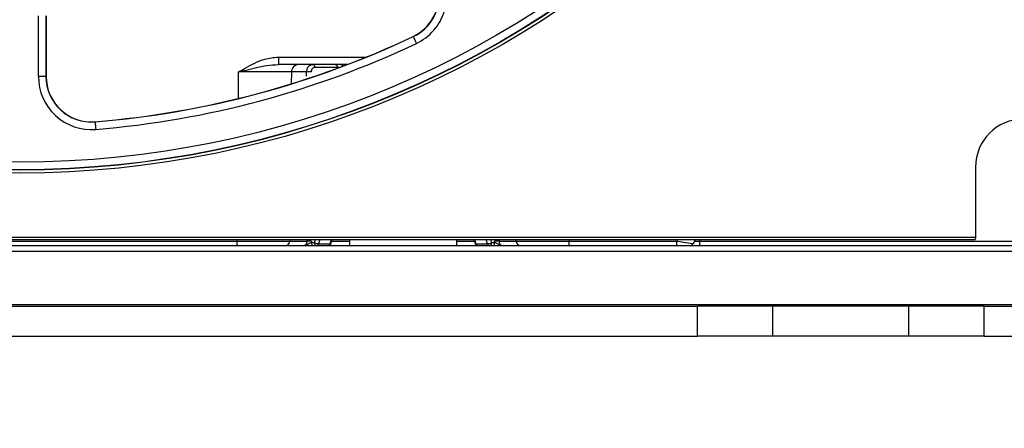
# Paper-space layout 'Sheet1' of a CAD drawing. Header units: millimetres. Extents: x 0 to 420, y 0 to 297.
# Tile 6 of 130: x 59.77 to 72.82, y 46.15 to 51.57. Entities that reach past the tile are written whole.
import ezdxf

# ---------------------------------------------------------------- set-up
doc = ezdxf.new("R2010")
doc.units = ezdxf.units.MM
doc.layers.add('SLD-0', color=179, linetype='Continuous')
doc.styles.add('SLDTEXTSTYLE1', font='TXT', dxfattribs={"width": 0.75})
doc.styles.add('SLDTEXTSTYLE3', font='TXT', dxfattribs={"width": 0.96})
doc.dimstyles.new('SLDDIMSTYLE1', dxfattribs={"dimtxt": 2.5, "dimasz": 3.302, "dimexe": 0, "dimexo": 0.0625, "dimtad": 1, "dimdec": 1, "dimlfac": 5, "dimrnd": 1e-09, "dimzin": 4, "dimdsep": 46, "dimtxsty": 'SLDTEXTSTYLE1', "dimblk1": 'NONE', "dimblk2": 'NONE', "dimsah": 1, "dimcen": 0.09, "dimadec": 0, "dimazin": 1, "dimtfac": 1, "dimtofl": 0, "dimtmove": 0, "dimatfit": 3, "dimldrblk": 'NONE', "dimfxl": 0, "dimfrac": 2, "dimtolj": 1, "dimtzin": 12, "dimarcsym": 0})
doc.dimstyles.new('SLDDIMSTYLE3', dxfattribs={"dimtxt": 2.5, "dimasz": 3.302, "dimexe": 0, "dimexo": 0.0625, "dimtad": 1, "dimdec": 1, "dimlfac": 5, "dimrnd": 1e-09, "dimzin": 4, "dimdsep": 46, "dimtxsty": 'SLDTEXTSTYLE1', "dimblk1": 'NONE', "dimblk2": 'NONE', "dimsah": 1, "dimcen": 0, "dimadec": 0, "dimazin": 1, "dimtfac": 1, "dimtmove": 0, "dimatfit": 3, "dimldrblk": 'NONE', "dimfxl": 0, "dimfrac": 2, "dimtolj": 1, "dimtzin": 12, "dimarcsym": 0})
doc.dimstyles.new('SLDDIMSTYLE4', dxfattribs={"dimtxt": 2.5, "dimasz": 3.302, "dimexe": 0, "dimexo": 0.0625, "dimtad": 1, "dimdec": 1, "dimlfac": 5, "dimrnd": 1e-09, "dimzin": 12, "dimdsep": 46, "dimtxsty": 'SLDTEXTSTYLE1', "dimblk1": 'NONE', "dimblk2": 'NONE', "dimsah": 1, "dimcen": 0, "dimadec": 0, "dimazin": 3, "dimtfac": 1, "dimtmove": 0, "dimatfit": 3, "dimldrblk": 'NONE', "dimfxl": 0, "dimfrac": 2, "dimtolj": 1, "dimtzin": 12, "dimarcsym": 0})

# ---------------------------------------------------------------- blocks, each defined once
blk = doc.blocks.new('_D_13')
at = {"layer": 'SLD-0', "color": 179}
for p, q in [((43.958, 47.682), (43.958, 22.994)), ((133.36, 47.656), (133.36, 22.994)), ((43.958, 23.994), (46.958, 24.494)), ((46.958, 23.494), (46.958, 24.494)), ((130.36, 24.494), (133.36, 23.994)), ((130.36, 24.494), (130.36, 23.494)), ((46.958, 23.494), (43.958, 23.994)), ((43.958, 23.994), (46.958, 23.994)), ((43.958, 23.994), (133.36, 23.994)), ((133.36, 23.994), (130.36, 23.494)), ((133.36, 23.994), (130.36, 23.994))]:
    blk.add_line(p, q, dxfattribs=at)
at = {"layer": 'SLD-0', "color": 179, "insert": (84.502, 27.029), "char_height": 2.5, "attachment_point": 1, "style": 'SLDTEXTSTYLE3'}
blk.add_mtext('447.0', dxfattribs=at)
blk = doc.blocks.new('_None')
blk = doc.blocks.new('_D_14')
at = {"layer": 'SLD-0', "color": 179}
for p, q in [((44.654, 47.335), (44.654, 30.889)), ((132.654, 47.335), (132.654, 30.889)), ((44.654, 31.889), (47.654, 32.389)), ((47.654, 31.389), (47.654, 32.389)), ((129.654, 32.389), (132.654, 31.889)), ((129.654, 32.389), (129.654, 31.389)), ((47.654, 31.389), (44.654, 31.889)), ((44.654, 31.889), (47.654, 31.889)), ((44.654, 31.889), (132.654, 31.889)), ((132.654, 31.889), (129.654, 31.389)), ((132.654, 31.889), (129.654, 31.889))]:
    blk.add_line(p, q, dxfattribs=at)
for centre, start, end in [((88.466, 33.874), 153.4349, 206.5651), ((88.841, 33.874), 333.4349, 26.5651)]:
    blk.add_arc(centre, 4.437, start, end, dxfattribs=at)
at = {"layer": 'SLD-0', "color": 179, "insert": (84.497, 34.924), "char_height": 2.5, "attachment_point": 1, "style": 'SLDTEXTSTYLE3'}
blk.add_mtext('440.0', dxfattribs=at)
blk = doc.blocks.new('_D_22')
at = {"layer": 'SLD-0', "color": 179}
for p, q in [((177.639, 244.196), (170.681, 237.013)), ((170.681, 237.013), (163.266, 229.357)), ((168.235, 235.206), (170.681, 237.013)), ((170.681, 237.013), (168.594, 234.858)), ((170.681, 237.013), (168.953, 234.51)), ((168.235, 235.206), (168.953, 234.51)), ((163.266, 229.357), (151.443, 229.357))]:
    blk.add_line(p, q, dxfattribs=at)
at = {"layer": 'SLD-0', "color": 179, "char_height": 2.5, "attachment_point": 1, "style": 'SLDTEXTSTYLE3'}
for s, insert in [('%%c', (150.193, 232.392)), ('20.0', (155.213, 232.43))]:
    blk.add_mtext(s, dxfattribs=dict(at, insert=insert))
blk = doc.blocks.new('_D_23')
at = {"layer": 'SLD-0', "color": 179}
for p, q in [((163.999, 261.493), (154.023, 261.493)), ((172.8, 249.896), (163.999, 261.493)), ((171.384, 252.588), (170.588, 251.984)), ((171.384, 252.588), (172.8, 249.896)), ((172.8, 249.896), (170.986, 252.286)), ((172.8, 249.896), (170.588, 251.984)), ((175.52, 246.312), (172.8, 249.896))]:
    blk.add_line(p, q, dxfattribs=at)
at = {"layer": 'SLD-0', "color": 179, "char_height": 2.5, "attachment_point": 1, "style": 'SLDTEXTSTYLE3'}
for s, insert in [('%%c', (152.773, 264.528)), ('9.0', (157.794, 264.566))]:
    blk.add_mtext(s, dxfattribs=dict(at, insert=insert))
blk = doc.blocks.new('_D_24')
at = {"layer": 'SLD-0', "color": 179}
for p, q in [((241.453, 256.697), (250.709, 264.131)), ((250.709, 264.131), (262.532, 264.131)), ((241.453, 256.697), (243.478, 258.965)), ((244.105, 258.186), (243.478, 258.965)), ((241.453, 256.697), (243.792, 258.576)), ((244.105, 258.186), (241.453, 256.697)), ((236.385, 252.627), (241.453, 256.697))]:
    blk.add_line(p, q, dxfattribs=at)
at = {"layer": 'SLD-0', "color": 179, "char_height": 2.5, "attachment_point": 1, "style": 'SLDTEXTSTYLE3'}
for s, insert in [('%%c', (251.047, 267.167)), ('13.0', (256.067, 267.205))]:
    blk.add_mtext(s, dxfattribs=dict(at, insert=insert))
blk = doc.blocks.new('_D_25')
at = {"layer": 'SLD-0', "color": 179}
for p, q in [((240.691, 239.098), (237.146, 235.226)), ((237.146, 235.226), (227.951, 225.18)), ((234.752, 233.35), (237.146, 235.226)), ((237.146, 235.226), (235.121, 233.013)), ((237.146, 235.226), (235.489, 232.675)), ((234.752, 233.35), (235.489, 232.675)), ((227.951, 225.18), (216.128, 225.18))]:
    blk.add_line(p, q, dxfattribs=at)
at = {"layer": 'SLD-0', "color": 179, "char_height": 2.5, "attachment_point": 1, "style": 'SLDTEXTSTYLE3'}
for s, insert in [('%%c', (214.878, 228.215)), ('10.5', (219.898, 228.254))]:
    blk.add_mtext(s, dxfattribs=dict(at, insert=insert))
blk = doc.blocks.new('_D_28')
at = {"layer": 'SLD-0', "color": 179}
for p, q in [((173.264, 174.39), (183.569, 183.365)), ((183.569, 183.365), (193.545, 183.365)), ((173.264, 174.39), (175.198, 176.738)), ((175.855, 175.984), (175.198, 176.738)), ((173.264, 174.39), (175.526, 176.361)), ((175.855, 175.984), (173.264, 174.39)), ((169.87, 171.435), (173.264, 174.39))]:
    blk.add_line(p, q, dxfattribs=at)
at = {"layer": 'SLD-0', "color": 179, "char_height": 2.5, "attachment_point": 1, "style": 'SLDTEXTSTYLE3'}
for s, insert in [('%%c', (183.906, 186.4)), ('9.0', (188.927, 186.438))]:
    blk.add_mtext(s, dxfattribs=dict(at, insert=insert))
blk = doc.blocks.new('_D_30')
at = {"layer": 'SLD-0', "color": 179}
for p, q in [((230.033, 164.087), (234.374, 159.249)), ((236.006, 156.682), (234.374, 159.249)), ((234.374, 159.249), (236.75, 157.35)), ((234.374, 159.249), (236.378, 157.016)), ((234.374, 159.249), (244.668, 147.778)), ((236.006, 156.682), (236.75, 157.35)), ((244.668, 147.778), (256.491, 147.778))]:
    blk.add_line(p, q, dxfattribs=at)
at = {"layer": 'SLD-0', "color": 179, "char_height": 2.5, "attachment_point": 1, "style": 'SLDTEXTSTYLE3'}
for s, insert in [('%%c', (245.006, 150.813)), ('13.0', (250.026, 150.851))]:
    blk.add_mtext(s, dxfattribs=dict(at, insert=insert))
blk = doc.blocks.new('_D_31')
at = {"layer": 'SLD-0', "color": 179}
for p, q in [((224.118, 191.46), (212.295, 191.46)), ((230.761, 181.361), (224.118, 191.46)), ((229.53, 184.142), (228.695, 183.593)), ((229.53, 184.142), (230.761, 181.361)), ((230.761, 181.361), (229.113, 183.868)), ((230.761, 181.361), (228.695, 183.593)), ((233.646, 176.975), (230.761, 181.361))]:
    blk.add_line(p, q, dxfattribs=at)
at = {"layer": 'SLD-0', "color": 179, "char_height": 2.5, "attachment_point": 1, "style": 'SLDTEXTSTYLE3'}
for s, insert in [('%%c', (211.045, 194.495)), ('10.5', (216.066, 194.534))]:
    blk.add_mtext(s, dxfattribs=dict(at, insert=insert))

psp = doc.layouts.new('Sheet1')

# ---------------------------------------------------------------- linework, layer by layer
at = {"layer": 'SLD-0', "color": 179, "linetype": 'Continuous', "lineweight": 25}
for p, q in [((60.021, 50.815), (60.021, 51.618)), ((60.121, 51.618), (60.121, 50.815)), ((60.124, 51.618), (60.124, 50.815)), ((64.989, 51.344), (64.988, 51.347)), ((64.989, 51.344), (64.99, 51.342)), ((64.99, 51.342), (64.992, 51.337)), ((64.992, 51.337), (64.996, 51.329)), ((64.996, 51.329), (65.002, 51.317)), ((65.002, 51.317), (65.008, 51.304)), ((65.008, 51.304), (65.015, 51.288)), ((65.015, 51.288), (65.023, 51.271)), ((65.023, 51.271), (65.032, 51.254)), ((63.201, 51.074), (63.201, 50.975)), ((64.117, 50.975), (63.201, 50.975)), ((63.657, 50.975), (63.662, 50.975)), ((63.662, 50.975), (63.666, 50.972)), ((63.666, 50.972), (63.671, 50.969)), ((63.671, 50.969), (63.675, 50.964)), ((63.675, 50.964), (63.678, 50.958)), ((63.678, 50.958), (63.68, 50.951)), ((63.68, 50.951), (63.682, 50.944)), ((63.682, 50.944), (63.682, 50.936)), ((63.982, 50.936), (63.682, 50.936)), ((63.956, 50.975), (63.961, 50.975)), ((63.961, 50.975), (63.966, 50.972)), ((63.966, 50.972), (63.97, 50.969)), ((63.97, 50.969), (63.974, 50.964)), ((63.974, 50.964), (63.977, 50.958)), ((63.977, 50.958), (63.98, 50.951)), ((63.98, 50.951), (63.981, 50.944)), ((63.981, 50.944), (63.982, 50.936)), ((60.121, 50.815), (60.021, 50.815)), ((60.121, 50.815), (60.124, 50.815)), ((63.374, 50.876), (63.372, 50.719)), ((63.576, 50.876), (63.374, 50.876)), ((60.773, 50.215), (60.773, 50.217)), ((60.773, 50.215), (60.773, 50.212)), ((60.773, 50.212), (60.774, 50.207)), ((60.774, 50.207), (60.774, 50.197)), ((60.774, 50.197), (60.775, 50.185)), ((60.775, 50.185), (60.777, 50.17)), ((60.777, 50.17), (60.778, 50.153)), ((60.778, 50.153), (60.779, 50.134)), ((60.779, 50.134), (60.781, 50.115)), ((72.439, 49.616), (72.439, 48.688)), ((44.058, 48.688), (72.439, 48.688)), ((72.439, 48.688), (72.434, 48.656)), ((45.214, 48.575), (132.094, 48.575)), ((45.793, 48.656), (72.034, 48.656)), ((57.053, 48.635), (62.654, 48.635)), ((62.654, 48.575), (62.654, 48.635)), ((63.354, 48.656), (63.354, 48.635)), ((63.354, 48.635), (63.582, 48.635)), ((63.642, 48.635), (63.64, 48.615)), ((63.64, 48.615), (63.68, 48.615)), ((63.64, 48.615), (63.64, 48.607)), ((63.64, 48.607), (63.642, 48.6)), ((63.642, 48.6), (63.644, 48.593)), ((63.644, 48.593), (63.648, 48.587)), ((63.648, 48.587), (63.651, 48.582)), ((63.651, 48.582), (63.656, 48.578)), ((63.656, 48.578), (63.661, 48.576)), ((63.661, 48.576), (63.666, 48.575)), ((63.68, 48.615), (63.681, 48.607)), ((63.681, 48.607), (63.682, 48.6)), ((63.682, 48.6), (63.685, 48.593)), ((63.685, 48.593), (63.688, 48.587)), ((63.688, 48.587), (63.692, 48.582)), ((63.692, 48.582), (63.696, 48.578)), ((63.696, 48.578), (63.701, 48.576)), ((63.701, 48.576), (63.706, 48.575)), ((63.734, 48.6), (63.887, 48.6)), ((63.897, 48.603), (63.914, 48.656)), ((64.143, 48.656), (64.143, 48.575)), ((65.565, 48.575), (65.565, 48.656)), ((65.793, 48.656), (65.811, 48.603)), ((65.82, 48.6), (65.973, 48.6)), ((66.001, 48.575), (66.006, 48.576)), ((66.006, 48.576), (66.011, 48.578)), ((66.011, 48.578), (66.015, 48.582)), ((66.015, 48.582), (66.019, 48.587)), ((66.019, 48.587), (66.022, 48.593)), ((66.022, 48.593), (66.025, 48.6)), ((66.025, 48.6), (66.026, 48.607)), ((66.026, 48.607), (66.027, 48.615)), ((66.027, 48.615), (66.067, 48.615)), ((66.041, 48.575), (66.046, 48.576)), ((66.046, 48.576), (66.051, 48.578)), ((66.051, 48.578), (66.056, 48.582)), ((66.056, 48.582), (66.059, 48.587)), ((66.059, 48.587), (66.063, 48.593)), ((66.063, 48.593), (66.065, 48.6)), ((66.065, 48.6), (66.067, 48.607)), ((66.067, 48.615), (66.066, 48.635)), ((66.067, 48.607), (66.067, 48.615)), ((66.125, 48.635), (66.353, 48.635)), ((66.353, 48.635), (66.353, 48.656)), ((67.053, 48.635), (68.48, 48.635)), ((67.053, 48.575), (67.053, 48.635)), ((68.48, 48.575), (68.48, 48.635)), ((68.729, 48.656), (68.696, 48.603)), ((68.781, 48.635), (68.781, 48.575)), ((68.781, 48.635), (73.028, 48.635)), ((72.034, 48.656), (72.434, 48.656)), ((45.214, 48.5), (132.094, 48.5)), ((45.214, 47.797), (132.094, 47.797)), ((47.214, 47.775), (68.754, 47.775)), ((68.754, 47.375), (68.754, 47.775)), ((69.754, 47.775), (68.754, 47.775)), ((69.754, 47.375), (69.754, 47.775)), ((71.554, 47.775), (69.754, 47.775)), ((71.554, 47.375), (71.554, 47.775)), ((72.554, 47.775), (71.554, 47.775)), ((72.554, 47.375), (72.554, 47.775)), ((72.554, 47.775), (104.754, 47.775)), ((47.214, 47.375), (68.754, 47.375)), ((69.754, 47.375), (68.754, 47.375)), ((71.554, 47.375), (69.754, 47.375)), ((72.554, 47.375), (71.554, 47.375)), ((72.554, 47.375), (104.754, 47.375))]:
    psp.add_line(p, q, dxfattribs=at)
at = {"layer": 'SLD-0', "color": 8, "linetype": 'Continuous', "lineweight": 25}
for p, q in [((63.201, 51.074), (64.368, 51.074)), ((63.982, 50.925), (63.982, 50.936)), ((62.671, 50.525), (62.674, 50.876)), ((63.576, 50.82), (63.576, 50.876)), ((62.654, 48.635), (62.654, 48.656)), ((63.582, 48.635), (63.582, 48.656)), ((63.68, 48.615), (63.693, 48.656)), ((63.751, 48.656), (63.734, 48.6)), ((63.887, 48.6), (63.905, 48.656)), ((63.891, 48.6), (63.887, 48.6)), ((63.894, 48.601), (63.891, 48.6)), ((63.896, 48.602), (63.894, 48.601)), ((63.897, 48.603), (63.896, 48.602)), ((63.907, 48.635), (64.143, 48.635)), ((65.565, 48.635), (65.8, 48.635)), ((65.802, 48.656), (65.82, 48.6)), ((65.811, 48.602), (65.811, 48.603)), ((65.813, 48.601), (65.811, 48.602)), ((65.816, 48.6), (65.813, 48.601)), ((65.82, 48.6), (65.816, 48.6)), ((65.973, 48.6), (65.956, 48.656)), ((66.014, 48.656), (66.027, 48.615)), ((66.125, 48.656), (66.125, 48.635)), ((67.053, 48.656), (67.053, 48.635)), ((68.48, 48.635), (68.494, 48.656)), ((68.782, 48.656), (68.781, 48.635))]:
    psp.add_line(p, q, dxfattribs=at)
at = {"layer": 'SLD-0', "color": 179, "linetype": 'Continuous', "lineweight": 25}
for radius in [12.84, 12.8, 12.796, 12.696]:
    psp.add_circle((59.774, 62.376), radius, dxfattribs=at)
for centre, radius, start, end in [((64.731, 51.889), 0.6, 295.3024, 30), ((64.731, 51.889), 0.602, 295.3024, 30), ((64.731, 51.889), 0.702, 295.3024, 30), ((59.774, 62.376), 12.2, 274.6976, 295.3024), ((59.774, 62.376), 12.202, 274.6976, 295.3024), ((59.774, 62.376), 12.302, 274.6976, 295.3024), ((63.474, 50.875), 0.1, 90, 179.5), ((60.724, 50.815), 0.702, 180, 274.6976), ((60.724, 50.815), 0.602, 180, 274.6976), ((60.724, 50.815), 0.6, 180, 274.6976), ((63.024, -89.34), 140.217, 89.85699, 90.14301), ((63.614, 49.442), 1.434, 89.1289, 91.5351), ((73.074, 49.616), 0.635, 90, 180), ((63.294, 48.635), 0.06, 270, 359.5), ((63.62, 47.149), 1.486, 89.1859, 91.4849), ((63.74, 48.726), 0.126, 241.9676, 267.5413), ((63.703, 48.607), 0.0318, 274.9366, 347.0827), ((63.859, 48.615), 0.04, 270, 341.6829), ((63.856, 48.607), 0.0318, 274.9372, 347.0827), ((65.849, 48.615), 0.04, 198.3173, 270), ((65.851, 48.607), 0.0318, 192.9141, 265.0654), ((65.968, 48.726), 0.126, 272.4576, 298.0343), ((66.004, 48.607), 0.0318, 192.9143, 265.0635), ((66.087, 47.149), 1.486, 88.5151, 90.8141), ((66.413, 48.635), 0.06, 180.5, 270), ((68.645, 48.635), 0.06, 270, 327.5575)]:
    psp.add_arc(centre, radius, start, end, dxfattribs=at)
at = {"layer": 'SLD-0', "color": 8, "linetype": 'Continuous', "lineweight": 25}
psp.add_arc((64.073, 50.942), 0.0341, 97.2198, 172.0201, dxfattribs=at)
for centre, major_axis, ratio, start_param, end_param in [((64.008, 50.935), (0.04, 0.0001), 0.024583, 1.442353, 2.268687), ((68.781, 48.635), (0.1, 0.003), 0.005199, 3.987222, 4.711493)]:
    psp.add_ellipse(centre, major_axis=major_axis, ratio=ratio, start_param=start_param, end_param=end_param, dxfattribs=at)
at = {"layer": 'SLD-0', "color": 179, "linetype": 'Continuous', "lineweight": 25}
for centre, major_axis, ratio, start_param, end_param in [((62.654, 48.635), (0.7, -0.001), 0.000748, 4.71246, 6.283188), ((67.053, 48.635), (0.7, 0.001), 0.000748, 3.141599, 4.712318), ((68.479, 48.635), (0.217, -0.032), 0.001844, 4.716249, 6.282307)]:
    psp.add_ellipse(centre, major_axis=major_axis, ratio=ratio, start_param=start_param, end_param=end_param, dxfattribs=at)
for points, knots in [([(62.674, 50.876), (62.674, 50.877), (62.703, 50.893), (62.816, 50.957), (62.985, 51.05), (63.141, 51.068), (63.201, 51.074)], [0, 0, 0, 0, 0.003855, 0.177321, 0.68329, 1, 1, 1, 1]), ([(62.674, 50.876), (62.674, 50.876), (62.68, 50.878), (62.713, 50.886), (62.839, 50.917), (63.009, 50.961), (63.15, 50.972), (63.201, 50.975)], [0, 0, 0, 0, 0.004346, 0.028905, 0.190871, 0.710615, 1, 1, 1, 1]), ([(63.576, 50.876), (63.577, 50.887), (63.579, 50.91), (63.592, 50.939), (63.613, 50.962), (63.635, 50.974), (63.651, 50.975), (63.657, 50.975)], [0, 0, 0, 0, 0.21327, 0.425976, 0.639699, 0.855907, 1, 1, 1, 1]), ([(63.682, 50.936), (63.679, 50.936), (63.67, 50.935), (63.657, 50.928), (63.646, 50.914), (63.638, 50.897), (63.637, 50.883), (63.636, 50.877)], [0, 0, 0, 0, 0.144755, 0.361692, 0.575555, 0.78775, 1, 1, 1, 1]), ([(63.539, 48.575), (63.543, 48.576), (63.551, 48.576), (63.563, 48.583), (63.573, 48.597), (63.581, 48.615), (63.581, 48.628), (63.582, 48.635)], [0, 0, 0, 0, 0.141586, 0.359678, 0.575047, 0.788009, 1, 1, 1, 1]), ([(63.64, 48.615), (63.636, 48.613), (63.626, 48.611), (63.605, 48.601), (63.581, 48.585), (63.557, 48.576), (63.543, 48.575), (63.54, 48.575), (63.539, 48.575)], [0, 0, 0, 0, 0.142461, 0.305923, 0.610379, 0.911198, 0.993471, 1, 1, 1, 1]), ([(66.168, 48.575), (66.167, 48.575), (66.164, 48.575), (66.15, 48.576), (66.126, 48.585), (66.102, 48.601), (66.081, 48.611), (66.072, 48.613), (66.067, 48.615)], [0, 0, 0, 0, 0.006517, 0.088791, 0.389613, 0.694084, 0.857548, 1, 1, 1, 1]), ([(66.125, 48.635), (66.126, 48.628), (66.126, 48.615), (66.134, 48.597), (66.144, 48.583), (66.156, 48.576), (66.164, 48.576), (66.168, 48.575)], [0, 0, 0, 0, 0.211993, 0.424957, 0.640339, 0.858434, 1, 1, 1, 1])]:
    psp.add_open_spline(points, degree=3, knots=knots, dxfattribs=at)

# ---------------------------------------------------------------- dimensions: what is measured, and where the dimension line sits
at = {"layer": 'SLD-0', "color": 179}
for p1, dimstyle, picture, middle in [((0.889, 0.948), 'SLDDIMSTYLE3', '_D_24', (257.414, 266.248)), ((0.517, 0.737), 'SLDDIMSTYLE3', '_D_23', (158.218, 263.609)), ((1.173, 1.62), 'SLDDIMSTYLE3', '_D_22', (156.561, 231.473)), ((0.745, 0.74), 'SLDDIMSTYLE4', '_D_25', (221.245, 227.297)), ((0.831303, 0.6414323), 'SLDDIMSTYLE4', '_D_31', (217.4129934, 193.5763759)), ((0.634, 0.639), 'SLDDIMSTYLE3', '_D_28', (189.351, 185.481)), ((1.067, 0.743), 'SLDDIMSTYLE3', '_D_30', (251.373, 149.894))]:
    dim = psp.add_diameter_dim_2p(p1=p1, p2=(0, 0), dimstyle=dimstyle, dxfattribs=at)
    dim.commit()
    dim.dimension.update_dxf_attribs({"geometry": picture, "text_midpoint": middle, "dimtype": 163})
dim = psp.add_linear_dim(base=(43.958, 23.994), p1=(133.36, 48.656), p2=(43.958, 48.682), dimstyle='SLDDIMSTYLE1', dxfattribs=at)
dim.commit()
dim.dimension.update_dxf_attribs({"geometry": '_D_13', "text_midpoint": (88.659, 23.994), "dimtype": 160})
dim = psp.add_linear_dim(base=(44.654, 31.889), p1=(132.654, 48.335), p2=(44.654, 48.335), text='(<>)', dimstyle='SLDDIMSTYLE1', dxfattribs=at)
dim.commit()
dim.dimension.update_dxf_attribs({"geometry": '_D_14', "text_midpoint": (88.654, 31.889), "dimtype": 160})

doc.saveas('drawing.dxf')
